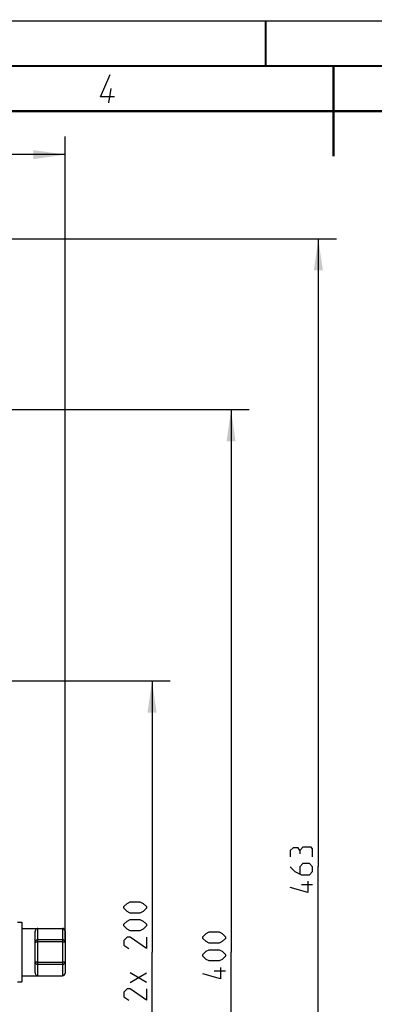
# Model space of a CAD drawing. Header units: millimetres. Extents: x 0 to 420, y 0 to 297.
# Tile 93 of 140: x 183 to 222, y 188 to 297. Entities that reach past the tile are written whole.
import ezdxf

# ---------------------------------------------------------------- set-up
doc = ezdxf.new("R2010")
doc.units = ezdxf.units.MM
doc.header["$LTSCALE"] = 23.1
doc.layers.get('0').update_dxf_attribs({"linetype": 'CONTINUOUS'})
doc.layers.add('DIM_PILOTEES', color=7, linetype='CONTINUOUS')
doc.styles.get("Standard").update_dxf_attribs({"font": 'txt', "width": 0.7})
doc.dimstyles.new('DIMSTYLE_1', dxfattribs={"dimtxt": 2.5, "dimasz": 3.5, "dimexe": 2, "dimexo": 0, "dimtad": 1, "dimlfac": 3.333333, "dimdsep": 46, "dimtxsty": 'Standard', "dimblk": '_FILLED', "dimblk1": '_FILLED', "dimblk2": '_FILLED', "dimcen": 0.09, "dimazin": 2, "dimtp": 0.8, "dimtm": 0.8, "dimtfac": 1, "dimtofl": 0, "dimtmove": 0, "dimatfit": 3, "dimldrblk": '_FILLED', "dimfxl": 0, "dimtolj": 1, "dimarcsym": 0})
doc.dimstyles.new('DIMSTYLE_2', dxfattribs={"dimtxt": 2.5, "dimasz": 3.5, "dimexe": 2, "dimexo": 0, "dimtad": 1, "dimlfac": 3.333333, "dimdsep": 46, "dimtxsty": 'Standard', "dimblk": '_FILLED', "dimblk1": '_FILLED', "dimblk2": '_FILLED', "dimcen": 0.09, "dimazin": 2, "dimtp": 0.5, "dimtm": 0.5, "dimtfac": 1, "dimtofl": 0, "dimtmove": 0, "dimatfit": 3, "dimldrblk": '_FILLED', "dimfxl": 0, "dimtolj": 1, "dimarcsym": 0})

# ---------------------------------------------------------------- blocks, each defined once
blk = doc.blocks.new('_FILLED')
at = {"color": 0, "linetype": 'ByBlock'}
blk.add_solid([(0, 0), (-1, 0.143), (-1, -0.143)], dxfattribs=at)
blk = doc.blocks.new('*D4')
at = {"layer": 'DIM_PILOTEES', "color": 2, "linetype": 'Continuous'}
for p, q in [((173.03, 223.99), (199.42, 223.99)), ((197.42, 223.99), (197.42, 193.99)), ((197.42, 163.99), (197.42, 193.99)), ((170.14, 163.99), (199.42, 163.99))]:
    blk.add_line(p, q, dxfattribs=at)
at = {"layer": 'DIM_PILOTEES', "color": 2, "linetype": 'Continuous', "xscale": 3.5, "yscale": 3.5, "zscale": 3.5}
for p, rotation in [((197.42, 223.99), 90), ((197.42, 163.99), 270)]:
    blk.add_blockref('_FILLED', p, dxfattribs=dict(at, rotation=rotation))
at = {"layer": 'DIM_PILOTEES', "color": 2, "linetype": 'Continuous', "insert": (194.3, 194.47), "char_height": 2.5, "width": 17.4107, "attachment_point": 2, "rotation": 90, "line_spacing_factor": 0.9}
blk.add_mtext('{\\ftxt;\\W0.0001;\\H0.0001;\\~}{\\ftxt;\\W2.2857142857;\\H2.5; }{\\ftxt;\\W0.0001;\\H0.0001;\\~}{\\ftxt;\\W0.0001;\\H0.0001;\\~}{\\ftxt;\\W2.3571428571;\\H2.5; }{\\ftxt;\\W0.0001;\\H0.0001;\\~}', dxfattribs=at)
blk = doc.blocks.new('*D5')
at = {"layer": 'DIM_PILOTEES', "color": 2, "linetype": 'Continuous'}
for p, q in [((175.94, 253.99), (208.17, 253.99)), ((206.17, 253.99), (206.17, 193.99)), ((206.17, 133.99), (206.17, 193.99)), ((175.94, 133.99), (208.17, 133.99))]:
    blk.add_line(p, q, dxfattribs=at)
at = {"layer": 'DIM_PILOTEES', "color": 2, "linetype": 'Continuous', "xscale": 3.5, "yscale": 3.5, "zscale": 3.5}
for p, rotation in [((206.17, 253.99), 90), ((206.17, 133.99), 270)]:
    blk.add_blockref('_FILLED', p, dxfattribs=dict(at, rotation=rotation))
at = {"layer": 'DIM_PILOTEES', "color": 2, "linetype": 'Continuous', "insert": (203.05, 193.99), "char_height": 2.5, "width": 8.8393, "attachment_point": 2, "rotation": 90, "line_spacing_factor": 0.9}
blk.add_mtext('{\\ftxt;\\W0.0001;\\H0.0001;\\~}{\\ftxt;\\W2.3571428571;\\H2.5; }{\\ftxt;\\W0.0001;\\H0.0001;\\~}', dxfattribs=at)
blk = doc.blocks.new('*D6')
at = {"layer": 'DIM_PILOTEES', "color": 2, "linetype": 'Continuous'}
for p, q in [((181.19, 272.89), (217.83, 272.89)), ((215.83, 272.89), (215.83, 203.44)), ((215.83, 133.99), (215.83, 203.44)), ((175.94, 133.99), (217.83, 133.99))]:
    blk.add_line(p, q, dxfattribs=at)
at = {"layer": 'DIM_PILOTEES', "color": 2, "linetype": 'Continuous', "xscale": 3.5, "yscale": 3.5, "zscale": 3.5}
for p, rotation in [((215.83, 272.89), 90), ((215.83, 133.99), 270)]:
    blk.add_blockref('_FILLED', p, dxfattribs=dict(at, rotation=rotation))
at = {"layer": 'DIM_PILOTEES', "color": 2, "linetype": 'Continuous', "insert": (212.7, 203.44), "char_height": 2.5, "width": 8.5714, "attachment_point": 2, "rotation": 90, "line_spacing_factor": 0.9}
blk.add_mtext('{\\ftxt;\\W0.0001;\\H0.0001;\\~}{\\ftxt;\\W2.2857142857;\\H2.5; }{\\ftxt;\\W0.0001;\\H0.0001;\\~}', dxfattribs=at)
blk = doc.blocks.new('*D23')
at = {"layer": 'DIM_PILOTEES', "color": 2, "linetype": 'Continuous'}
for p, q in [((45.89, 195.07), (45.89, 284.2)), ((187.79, 195.07), (187.79, 284.2)), ((45.89, 282.2), (116.84, 282.2)), ((187.79, 282.2), (116.84, 282.2))]:
    blk.add_line(p, q, dxfattribs=at)
at = {"layer": 'DIM_PILOTEES', "color": 2, "linetype": 'Continuous', "xscale": 3.5, "yscale": 3.5, "zscale": 3.5, "rotation": 180}
blk.add_blockref('_FILLED', (45.89, 282.2), dxfattribs=at)
at = {"layer": 'DIM_PILOTEES', "color": 2, "linetype": 'Continuous', "xscale": 3.5, "yscale": 3.5, "zscale": 3.5}
blk.add_blockref('_FILLED', (187.79, 282.2), dxfattribs=at)
at = {"layer": 'DIM_PILOTEES', "color": 2, "linetype": 'Continuous', "insert": (115.83, 285.33), "char_height": 2.5, "width": 8.5714, "attachment_point": 2, "line_spacing_factor": 0.9}
blk.add_mtext('{\\ftxt;\\W0.0001;\\H0.0001;\\~}{\\ftxt;\\W2.2857142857;\\H2.5; }{\\ftxt;\\W0.0001;\\H0.0001;\\~}', dxfattribs=at)

msp = doc.modelspace()

# ---------------------------------------------------------------- linework, layer by layer
at = {"color": 7, "linetype": 'Continuous'}
for p, q in [((0, 297), (420, 297)), ((25, 286.9999), (410, 286.9999)), ((182.5404, 197.287), (182.9904, 197.287)), ((182.9904, 197.287), (182.9904, 190.687)), ((182.9904, 196.612), (187.4904, 196.612)), ((184.4904, 191.7052), (184.4904, 196.2688)), ((184.7904, 191.362), (184.7904, 196.612)), ((187.4904, 196.612), (187.4904, 191.362)), ((187.7904, 196.312), (187.7904, 191.662)), ((187.4904, 195.3533), (184.7904, 195.3533)), ((187.4904, 195.1193), (184.7904, 195.1193)), ((187.4904, 192.8546), (184.7904, 192.8546)), ((187.4904, 192.6207), (184.7904, 192.6207)), ((182.5404, 190.687), (182.9904, 190.687)), ((182.9904, 191.362), (187.4904, 191.362))]:
    msp.add_line(p, q, dxfattribs=at)
at = {"color": 2, "linetype": 'Continuous'}
msp.add_line((192.6396, 287.925), (192.8968, 289.5), dxfattribs=at)
at = {"color": 7, "linetype": 'Continuous', "const_width": 0.25}
for points in [[(209.9999, 297), (209.9999, 292)], [(415, 292), (20, 292)], [(217.5002, 292), (217.5002, 282)], [(25, 287), (410, 287)]]:
    msp.add_lwpolyline(points, dxfattribs=at)
at = {"color": 2, "linetype": 'Continuous'}
msp.add_lwpolyline([(193.2748, 288.6), (191.6998, 288.6), (192.7789, 291.075)], dxfattribs=at)
at = {"color": 7, "linetype": 'Continuous'}
for centre, start, end in [((187.4904, 196.312), 0, 90), ((187.4904, 191.662), 270, 360)]:
    msp.add_arc(centre, 0.3, start, end, dxfattribs=at)
for points, knots in [([(184.7904, 196.612), (184.7553, 196.612), (184.6816, 196.5967), (184.5841, 196.5288), (184.5096, 196.416), (184.4904, 196.3202), (184.4904, 196.2688)], [0, 0, 0, 0, 0.20981119, 0.4354604, 0.69264504, 1, 1, 1, 1]), ([(184.7904, 195.3533), (184.7515, 195.3533), (184.6735, 195.339), (184.5739, 195.2771), (184.5064, 195.1838), (184.4904, 195.109), (184.4904, 195.0723)], [0, 0, 0, 0, 0.25754786, 0.51070052, 0.75758726, 1, 1, 1, 1]), ([(184.4904, 195.0723), (184.4904, 195.0759), (184.4982, 195.0845), (184.5276, 195.0964), (184.5886, 195.1086), (184.6811, 195.1172), (184.7521, 195.1193), (184.7904, 195.1193)], [0, 0, 0, 0, 0.03497229, 0.09704388, 0.31284832, 0.62891338, 1, 1, 1, 1]), ([(187.7904, 195.0723), (187.7904, 195.109), (187.7744, 195.1838), (187.7069, 195.2771), (187.6073, 195.339), (187.5294, 195.3533), (187.4904, 195.3533)], [0, 0, 0, 0, 0.24239868, 0.48928507, 0.74243803, 1, 1, 1, 1]), ([(187.4904, 195.1193), (187.5287, 195.1193), (187.5997, 195.1172), (187.6922, 195.1086), (187.7533, 195.0964), (187.7827, 195.0845), (187.7904, 195.0759), (187.7904, 195.0723)], [0, 0, 0, 0, 0.37110154, 0.68716011, 0.90295823, 0.96502851, 1, 1, 1, 1]), ([(184.7904, 192.8546), (184.7521, 192.8546), (184.6811, 192.8567), (184.5886, 192.8654), (184.5276, 192.8776), (184.4982, 192.8894), (184.4904, 192.898), (184.4904, 192.9016)], [0, 0, 0, 0, 0.37108662, 0.68715168, 0.90295612, 0.96502771, 1, 1, 1, 1]), ([(184.4904, 192.9016), (184.4904, 192.865), (184.5064, 192.7901), (184.5739, 192.6968), (184.6735, 192.635), (184.7515, 192.6207), (184.7904, 192.6207)], [0, 0, 0, 0, 0.24241274, 0.48929948, 0.74245214, 1, 1, 1, 1]), ([(187.4904, 192.6207), (187.5294, 192.6207), (187.6073, 192.635), (187.7069, 192.6968), (187.7744, 192.7901), (187.7904, 192.865), (187.7904, 192.9016)], [0, 0, 0, 0, 0.25755852, 0.51070816, 0.75759126, 1, 1, 1, 1]), ([(187.7904, 192.9016), (187.7904, 192.898), (187.7827, 192.8894), (187.7533, 192.8776), (187.6922, 192.8654), (187.5998, 192.8567), (187.5287, 192.8546), (187.4904, 192.8546)], [0, 0, 0, 0, 0.03496902, 0.09703663, 0.31283319, 0.62889396, 1, 1, 1, 1]), ([(184.4904, 191.7052), (184.4904, 191.6537), (184.5096, 191.558), (184.5841, 191.4451), (184.6816, 191.3773), (184.7553, 191.362), (184.7904, 191.362)], [0, 0, 0, 0, 0.30735488, 0.56453958, 0.79018881, 1, 1, 1, 1])]:
    msp.add_open_spline(points, degree=3, knots=knots, dxfattribs=at)
at = {"layer": 'DIM_PILOTEES', "color": 2, "linetype": 'Continuous'}
for p, q in [((215.2014, 201.4132), (213.9514, 201.4132)), ((196.7999, 190.6307), (195.0142, 191.7022)), ((195.0142, 190.6307), (196.7999, 191.7022)), ((205.5471, 191.8739), (204.2971, 191.8739))]:
    msp.add_line(p, q, dxfattribs=at)
for points in [[(213.7728, 205.2227), (213.5942, 205.5203), (213.0585, 205.5203), (212.7014, 205.2227), (212.7014, 204.5084)], [(215.2014, 204.5084), (215.2014, 205.4013), (215.0228, 205.5798), (214.1299, 205.5798), (213.7728, 205.2227), (213.7728, 204.8655)], [(212.7014, 203.437), (213.2371, 202.9013), (213.9514, 202.5441), (214.8442, 202.5441), (215.2014, 202.9013), (215.2014, 203.437), (214.8442, 203.7941), (214.1299, 203.7941), (213.7728, 203.437), (213.7728, 202.6632)], [(214.6656, 201.8298), (214.6656, 200.5798), (212.7014, 201.1156)], [(196.0856, 198.3093), (195.0142, 198.3093), (194.657, 198.4879), (194.2999, 198.845), (194.2999, 199.0236), (194.657, 199.3807), (195.0142, 199.5593), (196.0856, 199.5593), (196.4427, 199.3807), (196.7999, 199.0236), (196.7999, 198.845), (196.4427, 198.4879), (196.0856, 198.3093)], [(196.0856, 196.345), (195.0142, 196.345), (194.657, 196.5236), (194.2999, 196.8807), (194.2999, 197.0593), (194.657, 197.4164), (195.0142, 197.595), (196.0856, 197.595), (196.4427, 197.4164), (196.7999, 197.0593), (196.7999, 196.8807), (196.4427, 196.5236), (196.0856, 196.345)], [(204.8328, 194.9691), (203.7614, 194.9691), (203.4042, 195.1477), (203.0471, 195.5048), (203.0471, 195.6834), (203.4042, 196.0405), (203.7614, 196.2191), (204.8328, 196.2191), (205.1899, 196.0405), (205.5471, 195.6834), (205.5471, 195.5048), (205.1899, 195.1477), (204.8328, 194.9691)], [(196.7999, 195.6307), (196.7999, 194.3807), (195.0142, 195.6307), (194.657, 195.6307), (194.2999, 195.2736), (194.2999, 194.7379), (194.8356, 194.3807)], [(204.8328, 193.0048), (203.7614, 193.0048), (203.4042, 193.1834), (203.0471, 193.5405), (203.0471, 193.7191), (203.4042, 194.0763), (203.7614, 194.2548), (204.8328, 194.2548), (205.1899, 194.0763), (205.5471, 193.7191), (205.5471, 193.5405), (205.1899, 193.1834), (204.8328, 193.0048)], [(205.0114, 192.2905), (205.0114, 191.0406), (203.0471, 191.5763)], [(196.7999, 189.9165), (196.7999, 188.6664), (195.0142, 189.9165), (194.657, 189.9165), (194.2999, 189.5593), (194.2999, 189.0236), (194.8356, 188.6664)]]:
    msp.add_lwpolyline(points, dxfattribs=at)

# ---------------------------------------------------------------- dimensions: what is measured, and where the dimension line sits
dim = msp.add_linear_dim(base=(187.7904, 282.2023), p1=(45.8904, 195.0723), p2=(187.7904, 195.0723), text='{\\ftxt;\\W0.0001;\\H0.0001;\\~}{\\ftxt;\\W2.2857142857;\\H2.5; }{\\ftxt;\\W0.0001;\\H0.0001;\\~}', dimstyle='DIMSTYLE_1', dxfattribs=at)
dim.commit()
dim.dimension.update_dxf_attribs({"geometry": '*D23', "text_midpoint": (115.4714, 282.2023), "dimtype": 160})
for base, p1, p2, angle, text, dimstyle, picture, middle in [((215.8264, 272.887), (175.9404, 133.987), (181.1904, 272.887), 90, '{\\ftxt;\\W0.0001;\\H0.0001;\\~}{\\ftxt;\\W2.2857142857;\\H2.5; }{\\ftxt;\\W0.0001;\\H0.0001;\\~}', 'DIMSTYLE_1', '*D6', (215.8264, 203.0798)), ((206.1721, 253.987), (175.9404, 133.987), (175.9404, 253.987), 90, '{\\ftxt;\\W0.0001;\\H0.0001;\\~}{\\ftxt;\\W2.3571428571;\\H2.5; }{\\ftxt;\\W0.0001;\\H0.0001;\\~}', 'DIMSTYLE_2', '*D5', (206.1721, 193.6298)), ((197.4249, 163.987), (173.0315, 223.987), (170.1357, 163.987), 270, '{\\ftxt;\\W0.0001;\\H0.0001;\\~}{\\ftxt;\\W2.2857142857;\\H2.5; }{\\ftxt;\\W0.0001;\\H0.0001;\\~}{\\ftxt;\\W0.0001;\\H0.0001;\\~}{\\ftxt;\\W2.3571428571;\\H2.5; }{\\ftxt;\\W0.0001;\\H0.0001;\\~}', 'DIMSTYLE_2', '*D4', (197.4249, 194.3807))]:
    dim = msp.add_linear_dim(base=base, p1=p1, p2=p2, angle=angle, text=text, dimstyle=dimstyle, dxfattribs=at)
    dim.commit()
    dim.dimension.update_dxf_attribs({"geometry": picture, "text_midpoint": middle, "dimtype": 160})

doc.saveas('drawing.dxf')
